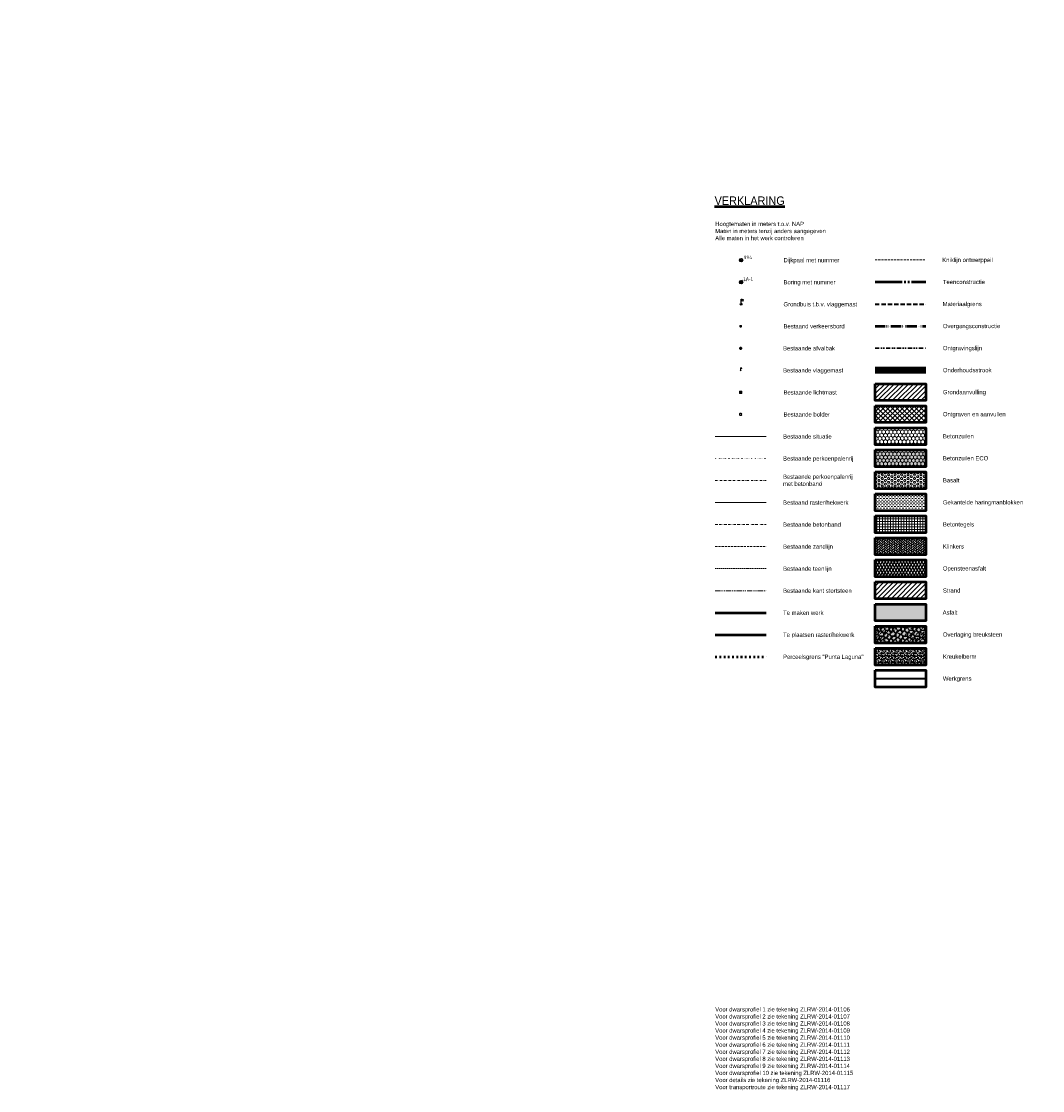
# Model space of a CAD drawing. Header units: metres. Extents: x 63663 to 67388, y 393975 to 407310.
# Tile 1 of 49: x 64839 to 65441, y 401004 to 401635. Entities that reach past the tile are written whole.
import ezdxf
from ezdxf.enums import TextEntityAlignment as Align

# ---------------------------------------------------------------- set-up
doc = ezdxf.new("R2010")
doc.units = ezdxf.units.M
for name, pattern in [('ACAD_ISO06W100', [36, 24, -3, 0, -3, 0, -3, 0, -3]), ('BORDER', [1.75, 0.5, -0.25, 0.5, -0.25, 0, -0.25]), ('DASHDOT', [25.399999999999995, 12.7, -6.349999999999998, 0, -6.349999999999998]), ('DIVIDE', [1.25, 0.5, -0.25, 0, -0.25, 0, -0.25]), ('DOT', [0.25, 0, -0.25]), ('HIDDEN', [0.375, 0.25, -0.125]), ('JIS_09_08', [10.750000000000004, 8, -0.55, 0.55, -0.55, 0.55, -0.55]), ('ONDERHOUDSSTROOK', [28, 8, -20]), ('PERCEELGRENS', [2.5, 1, -1.5]), ('PHANTOM2', [1.25, 0.625, -0.125, 0.125, -0.125, 0.125, -0.125])]:
    doc.linetypes.add(name, pattern=pattern)
for name, color, linetype, lineweight in [('B-GEO-OG-GRENS_perceel-G', 30, 'PERCEELGRENS', 0), ('BS-AFVALBAK', 253, 'Continuous', 0), ('BS-BETONBAND', 253, 'BORDER', 0), ('BS-DIJKPAAL', 2, 'Continuous', 25), ('BS-DIJKPAALNR', 6, 'Continuous', 25), ('BS-KANT-KREUKELBERM', 35, 'PHANTOM2', 0), ('BS-LANTAARNPAAL-LICHTMAST', 253, 'Continuous', 0), ('BS-LANTAARNPAAL-WK', 253, 'Continuous', 0), ('BS-OVERIGE-PUNTEN', 253, 'Continuous', 0), ('BS-PERKOENRIJ', 203, 'DOT', 5), ('BS-PERKOENRIJ-MET-BETONBAND', 213, 'DASHDOT', 0), ('BS-RASTER', 253, 'RASTER', 0), ('BS-TEENSCHOT-GECONSTRUEERD', 1, 'HIDDEN', 13), ('BS-VERKEERSBORD', 253, 'Continuous', 0), ('BS-VLAGGEMAST', 253, 'Continuous', 0), ('BS-ZANDLIJN', 2, 'HIDDEN', 20), ('Lijn 0-50', 4, 'Continuous', 53), ('sn-arcering', 2, 'Continuous', 25), ('sn-arcering_betontegels', 1, 'Continuous', 18), ('sn-arcering_dun', 1, 'Continuous', 18), ('sn-arcering_grijs', 8, 'Continuous', 20), ('sn-arcering_klinkers', 1, 'Continuous', 15), ('sn-arcering_kreukelberm', 253, 'Continuous', 0), ('sn-arcering_lgrijs', 9, 'Continuous', 20), ('sn-arcering_overlaging', 126, 'Continuous', 9), ('TM-Insteek', 211, 'HIDDEN', 13), ('TM-Materiaalscheiding', 3, 'HIDDEN', 35), ('TM-Onderhoudsweg', 3, 'Continuous', 35), ('TM-Ontgravingslijn', 56, 'DIVIDE', 30), ('TM-Overgangsconstructie', 150, 'ACAD_ISO06W100', 50), ('TM-Raster', 41, 'RASTER', 50), ('TM-Teenconstructie', 20, 'JIS_09_08', 50), ('TM-Verklaring', 7, 'Continuous', 30), ('TM-Werkgrens', 62, 'PBZ-WERKGRENS', 35)]:
    doc.layers.add(name, color=color, linetype=linetype, lineweight=lineweight)
for name, color, linetype in [('BS-BOORPUNTEN-MET-CODE', 7, 'Continuous'), ('BS-BOORPUNTEN-MET-CODE @ 0.5', 7, 'Continuous'), ('BS-BOORPUNTEN-MET-CODE @ 1', 7, 'Continuous'), ('TM-Vlaggemast', 2, 'Continuous')]:
    doc.layers.add(name, color=color, linetype=linetype)
doc.styles.add('ISO', font='isocp.shx', dxfattribs={"height": 2.5})
doc.styles.add('StagCAD', font='StagCAD.ttf')
doc.linetypes.add('PBZ-WERKGRENS', pattern='A,5.5,-1.05,["O",StagCAD,S=2,R=0,X=0,Y=-1],-3.45', length=10)
doc.linetypes.add('RASTER', pattern='A,3,-2,[200,RASTER,S=0.75,R=0,X=0,Y=0],-2,3', length=10)

# ---------------------------------------------------------------- blocks, each defined once
blk = doc.blocks.new('132')
at = {"layer": 'BS-DIJKPAAL'}
h = blk.add_hatch(color=256, dxfattribs=at)
h.paths.add_polyline_path([(0, 0), (0, 1, 0.4142135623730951), (-1, 0)])
h.paths.add_polyline_path([(1, 0), (0, 0), (0, -1, 0.4142135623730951)])
for p, q in [((-1, 0), (1, 0)), ((0, -1), (0, 1))]:
    blk.add_line(p, q, dxfattribs=at)
blk.add_circle((0, 0), 1, dxfattribs=at)
blk = doc.blocks.new('116', base_point=(63367.98828099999, 393509.3125))
at = {"layer": 'BS-AFVALBAK'}
blk.add_lwpolyline([(63368.48828099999, 393509.2500000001), (63368.48828099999, 393509.375), (63368.42578099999, 393509.5625000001), (63368.23828099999, 393509.7500000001), (63368.05078099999, 393509.8125000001), (63367.92578099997, 393509.8125000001), (63367.73828099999, 393509.7500000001), (63367.55078099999, 393509.5625000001), (63367.48828099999, 393509.375), (63367.48828099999, 393509.2500000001), (63367.55078099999, 393509.0625), (63367.73828099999, 393508.875), (63367.92578099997, 393508.8125), (63368.05078099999, 393508.8125), (63368.23828099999, 393508.875), (63368.42578099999, 393509.0625)], close=True, dxfattribs=at)
for points in [[(63367.61328099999, 393509.3125), (63368.36328099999, 393509.3125)], [(63367.98828099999, 393509.6875), (63367.98828099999, 393508.9375)]]:
    blk.add_lwpolyline(points, dxfattribs=at)
blk = doc.blocks.new('81', base_point=(65176.57599999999, 407433.069637))
at = {"layer": 'BS-OVERIGE-PUNTEN'}
blk.add_lwpolyline([(65176.41975, 407432.6008869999), (65176.29475, 407432.663387), (65176.16975, 407432.788387), (65176.10725, 407432.913387), (65176.07599999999, 407433.038387), (65176.10725, 407433.225887), (65176.16975, 407433.350887), (65176.29475, 407433.475887), (65176.41975, 407433.538387), (65176.54475, 407433.569637), (65176.60725, 407433.569637), (65176.73225, 407433.538387), (65176.85725, 407433.475887), (65176.98225, 407433.350887), (65177.04475, 407433.225887), (65177.07599999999, 407433.1008869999), (65177.04475, 407432.913387), (65176.98225, 407432.788387), (65176.85725, 407432.663387), (65176.73225, 407432.6008869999), (65176.60725, 407432.5696369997), (65176.54475, 407432.5696369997)], close=True, dxfattribs=at)
for points in [[(65176.23225, 407433.4133869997), (65176.07599999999, 407433.569637)], [(65176.23225, 407432.725887), (65176.07599999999, 407432.5696369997)], [(65176.91974999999, 407433.4133869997), (65177.07599999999, 407433.569637)], [(65176.91974999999, 407432.725887), (65177.07599999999, 407432.5696369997)]]:
    blk.add_lwpolyline(points, dxfattribs=at)
blk = doc.blocks.new('9', base_point=(65176.57599999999, 407433.069637))
at = {"layer": 'BS-LANTAARNPAAL-WK'}
blk.add_lwpolyline([(65176.07599999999, 407432.5696369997), (65177.07599999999, 407432.5696369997), (65177.07599999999, 407433.569637), (65176.07599999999, 407433.569637)], close=True, dxfattribs=at)
for points in [[(65176.07599999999, 407432.5696369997), (65177.07599999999, 407433.569637)], [(65177.07599999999, 407432.5696369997), (65176.07599999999, 407433.569637)]]:
    blk.add_lwpolyline(points, dxfattribs=at)
blk = doc.blocks.new('17', base_point=(19504, 379108.256))
at = {"layer": 'BS-VERKEERSBORD'}
blk.add_polyline3d([(19503.84375, 379107.78725, 0), (19503.71875, 379107.84975, 0), (19503.59375, 379107.97475, 0), (19503.53125, 379108.09975, 0), (19503.5, 379108.22475, 0), (19503.5, 379108.28725, 0), (19503.53125, 379108.41225, 0), (19503.59375, 379108.53725, 0), (19503.71875, 379108.66225, 0), (19503.84375, 379108.72475, 0), (19503.96875, 379108.7560000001, 0), (19504.03125, 379108.7560000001, 0), (19504.15625, 379108.72475, 0), (19504.28125, 379108.66225, 0), (19504.40625, 379108.53725, 0), (19504.46875, 379108.41225, 0), (19504.5, 379108.28725, 0), (19504.5, 379108.22475, 0), (19504.46875, 379108.09975, 0), (19504.40625, 379107.97475, 0), (19504.28125, 379107.84975, 0), (19504.15625, 379107.78725, 0), (19504.03125, 379107.756, 0), (19503.96875, 379107.756, 0)], close=True, dxfattribs=at)
for points in [[(19504.34375, 379108.59975, 0), (19503.65625, 379107.9122500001, 0)], [(19503.65625, 379108.59975, 0), (19504.34375, 379107.9122500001, 0)]]:
    blk.add_polyline3d(points, dxfattribs=at)
blk = doc.blocks.new('Boring')
at = {"layer": 'BS-BOORPUNTEN-MET-CODE'}
h = blk.add_hatch(color=2, dxfattribs=at)
h.dxf.hatch_style = 1
h.paths.add_polyline_path([(0, 1), (-0.8660254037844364, -0.5), (0.8660254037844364, -0.5)])
at = {"layer": 'BS-BOORPUNTEN-MET-CODE', "color": 2}
blk.add_lwpolyline([(0, 1), (-0.8660254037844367, -0.5), (0.8660254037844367, -0.5)], close=True, dxfattribs=at)
blk.add_circle((0, 0), 1, dxfattribs=at)
at = {"layer": 'BS-BOORPUNTEN-MET-CODE', "style": 'StagCAD'}
blk.add_attdef('NUMMER', (1.223437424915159, 0.9361291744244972), '', height=2, dxfattribs=at)
blk = doc.blocks.new('*U297')
at = {"layer": 'BS-BOORPUNTEN-MET-CODE @ 0.5'}
ref = blk.add_blockref('Boring', (15.27621768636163, 143.0000000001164), dxfattribs=dict(at, xscale=0.5, yscale=0.5, zscale=0.5, rotation=325.0000000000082))
ref.add_attrib('NUMMER', '1A-1', (15.88793639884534, 143.4680645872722), dxfattribs={"layer": '0', "height": 1, "rotation": 359.9999999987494, "style": 'StagCAD'})
at = {"layer": 'BS-BOORPUNTEN-MET-CODE @ 1'}
ref = blk.add_blockref('Boring', (15.27621768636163, 143.0000000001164), dxfattribs=at)
ref.add_attrib('NUMMER', '1A-1', (16.49965511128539, 143.9361291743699), dxfattribs={"layer": '0', "height": 2, "rotation": 359.9999999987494, "style": 'StagCAD'})
blk = doc.blocks.new('vlaggemast')
at = {"layer": 'BS-VLAGGEMAST'}
for p, q in [((-5.82077e-11, 5.82077e-11), (-0.5557207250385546, -0.5036610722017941)), ((-0.7476356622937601, -0.2221079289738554), (-0.6278044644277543, -0.2147223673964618)), ((-0.6564529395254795, -0.3925169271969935), (-0.7476356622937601, -0.2221079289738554)), ((-0.5557207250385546, -0.5036610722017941), (-0.6564529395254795, -0.3925169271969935)), ((-0.6278044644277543, -0.2147223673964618), (-0.5487898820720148, -0.0924998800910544)), ((-0.5487898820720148, -0.0924998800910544), (-0.4827902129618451, -0.23512284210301)), ((-0.4827902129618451, -0.23512284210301), (-0.382057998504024, -0.3462669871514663))]:
    blk.add_line(p, q, dxfattribs=at)
blk.add_circle((-5.82077e-11, 5.82077e-11), 0.12, dxfattribs=at)
blk = doc.blocks.new('Vlaggemast nieuw')
at = {"layer": 'TM-Vlaggemast'}
for p, q in [((8.731149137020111e-11, 0), (3.783497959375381e-10, 1.499999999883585)), ((3.783497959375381e-10, 1.499999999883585), (0.3000000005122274, 1.499999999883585)), ((0.3000000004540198, 1.031249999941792), (2.037268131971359e-10, 1.03125)), ((0.3000000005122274, 1.499999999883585), (0.6750000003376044, 1.406249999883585)), ((0.6000000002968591, 0.9374999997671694), (0.3000000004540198, 1.031249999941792)), ((0.6750000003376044, 1.406249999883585), (0.5250000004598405, 1.218749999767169)), ((0.5250000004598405, 1.218749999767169), (0.6000000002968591, 0.9374999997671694))]:
    blk.add_line(p, q, dxfattribs=at)
blk.add_circle((8.731149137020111e-11, 0), 0.2399999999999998, dxfattribs=at)
blk = doc.blocks.new('Verklaring situatie')
at = {"layer": 'sn-arcering'}
h = blk.add_hatch(dxfattribs=at)
h.set_pattern_fill('ASFALT', color=2, angle=-4.999999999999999e-16, style=0, pattern_type=2)
h.set_pattern_definition([(59.99999999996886, (94.30433288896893, -69.86434463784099), (-1.353164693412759, 0.7812500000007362), []), (119.9999999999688, (94.30433288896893, -69.86434463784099), (-1.35316469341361, -0.7812499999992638), [])])
h.paths.add_polyline_path([(94.30433288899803, -20.86434463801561), (94.30433288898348, -30.8643446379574), (124.3043328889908, -30.8643446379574), (124.3043328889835, -20.86434463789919)])
at = {"layer": 'sn-arcering_betontegels'}
h = blk.add_hatch(dxfattribs=at)
h.set_pattern_fill('ANSI37', color=256, scale=0.5, angle=45)
h.set_pattern_definition([(90, (-65153.77033820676, -401130.0824144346), (-1.587499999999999, 3e-16), []), (180, (-65153.77033820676, -401130.0824144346), (-3e-16, -1.587499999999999), [])])
h.paths.add_polyline_path([(94.30433288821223, 5.135655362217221), (94.30433288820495, -4.864344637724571), (124.304332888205, -4.864344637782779), (124.304332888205, 5.135655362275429)])
at = {"layer": 'sn-arcering_dun'}
h = blk.add_hatch(dxfattribs=at)
h.set_pattern_fill('_USER', color=256, scale=2, angle=-2.223369e-10, style=0, pattern_type=0)
h.set_pattern_definition([(44.99999999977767, (-1230.318618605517, -9.030406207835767), (-1.414213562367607, 1.414213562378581), [])])
h.paths.add_polyline_path([(124.3043328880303, 83.13565536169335), (94.30433288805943, 83.13565536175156), (94.30433288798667, 73.13565536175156), (124.3043328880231, 73.13565536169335)])
h = blk.add_hatch(dxfattribs=at)
h.set_pattern_fill('_USER', color=2, scale=2, angle=135, style=0, pattern_type=0)
h.set_pattern_definition([(135, (-61.23785941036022, 0), (-1.414213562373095, -1.414213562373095), [])])
h.paths.add_polyline_path([(124.1542406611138, 70.13565536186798), (94.15424066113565, 70.13565536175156), (94.15424066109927, 60.13565536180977), (124.1542406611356, 60.13565536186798)])
h = blk.add_hatch(dxfattribs=at)
h.set_pattern_fill('_USER', color=256, scale=2, angle=45, style=0, pattern_type=0)
h.set_pattern_definition([(45, (0, 0), (-1.414213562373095, 1.414213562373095), [])])
h.paths.add_polyline_path([(124.3043328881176, 70.13565536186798), (94.30433288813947, 70.13565536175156), (94.30433288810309, 60.13565536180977), (124.3043328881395, 60.13565536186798)])
h = blk.add_hatch(dxfattribs=at)
h.set_pattern_fill('HONEY', color=256, scale=0.4, angle=90.00000000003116, style=0)
h.set_pattern_definition([(90, (94.30433288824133, -17.86434463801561), (-1.099851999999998, 1.905), [1.27, -2.54]), (209.9999999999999, (94.30433288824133, -17.86434463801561), (-1.099852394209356, -1.90499977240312), [1.27, -2.54]), (150, (94.30433288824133, -17.86434463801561), (-2.199704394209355, 2.275968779e-07), [-2.54, 1.27])])
h.paths.add_polyline_path([(124.3043328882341, 57.13565536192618), (94.30433288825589, 57.13565536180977), (94.3043328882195, 47.13565536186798), (124.3043328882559, 47.13565536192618)])
h = blk.add_hatch(dxfattribs=at)
h.set_pattern_fill('HONEY', color=256, scale=0.4, angle=90.00000000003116, style=0)
h.set_pattern_definition([(90, (94.30433288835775, -30.8643446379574), (-1.099851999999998, 1.905), [1.27, -2.54]), (209.9999999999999, (94.30433288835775, -30.8643446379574), (-1.099852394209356, -1.90499977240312), [1.27, -2.54]), (150, (94.30433288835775, -30.8643446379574), (-2.199704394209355, 2.275968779e-07), [-2.54, 1.27])])
h.paths.add_polyline_path([(124.3043328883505, 44.13565536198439), (94.3043328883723, 44.13565536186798), (94.30433288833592, 34.13565536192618), (124.3043328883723, 34.13565536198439)])
h = blk.add_hatch(dxfattribs=at)
h.set_pattern_fill('HEX', color=256, scale=0.2, style=0)
h.set_pattern_definition([(0, (94.30433288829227, 21.13565536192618), (0, 1.099852), [0.635, -1.27]), (120, (94.30433288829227, 21.13565536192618), (-0.9524997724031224, -0.5499259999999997), [0.6349999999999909, -1.269999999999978]), (59.99999999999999, (94.9393328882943, 21.13565536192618), (-0.9524997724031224, 0.5499260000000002), [0.635, -1.27])])
h.paths.add_polyline_path([(124.3043328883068, 31.13565536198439), (94.30433288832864, 31.13565536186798), (94.30433288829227, 21.13565536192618), (124.3043328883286, 21.13565536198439)])
h = blk.add_hatch(dxfattribs=at)
h.set_pattern_fill('DASH', color=256, scale=7.5, angle=-4.999999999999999e-16, style=0)
h.set_pattern_definition([(359.9999999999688, (94.3043328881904, -69.86434463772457), (0.9375000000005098, 0.93749999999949), [0.9375, -0.9375])])
h.paths.add_polyline_path([(94.3043328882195, 18.1356553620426), (94.30433288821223, 8.135655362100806), (124.3043328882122, 8.135655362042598), (124.3043328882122, 18.13565536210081)])
at = {"layer": 'sn-arcering_dun', "linetype": 'HIDDEN', "ltscale": 10}
h = blk.add_hatch(dxfattribs=at)
h.set_pattern_fill('_USER', color=256, scale=2, angle=45, pattern_type=0)
h.set_pattern_definition([(45, (-65248.07467109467, -401351.2180697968), (-1.414213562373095, 1.414213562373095), [])])
h.paths.add_polyline_path([(94.30433288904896, -33.86434463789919), (94.30433288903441, -43.86434463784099), (124.3043328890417, -43.86434463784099), (124.3043328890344, -33.86434463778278)])
at = {"layer": 'sn-arcering_grijs'}
blk.add_hatch(color=256, dxfattribs=at).paths.add_polyline_path([(124.3043328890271, -46.86434463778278), (94.30433288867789, -46.86434463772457), (94.30433288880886, -56.86434463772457), (124.3043328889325, -56.86434463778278)])
at = {"layer": 'sn-arcering_klinkers', "ltscale": 5}
h = blk.add_hatch(dxfattribs=at)
h.set_pattern_fill('AR-HBONE', color=256, scale=0.01, style=0)
h.set_pattern_definition([(45, (-7.035048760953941, -1064.739520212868), (1e-16, 1.436840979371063), [3.048, -1.016]), (135, (-6.316628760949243, -1064.021100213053), (1e-16, 1.436840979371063), [3.048, -1.016])])
h.paths.add_polyline_path([(124.3043328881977, -7.864344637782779), (94.3043328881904, -7.864344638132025), (94.3043328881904, -17.86434463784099), (124.3043328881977, -17.86434463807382)])
at = {"layer": 'sn-arcering_kreukelberm'}
h = blk.add_hatch(dxfattribs=at)
h.set_pattern_fill('GRAVEL', color=256, scale=0.15, angle=3.115699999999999e-11, style=0)
h.set_pattern_definition([(228.0128000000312, (97.0475328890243, -79.05434463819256), (-30.48002589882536, -34.29004213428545), [0.5125814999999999, -50.74575]), (184.969700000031, (96.70463288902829, -79.4353446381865), (45.72007395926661, 3.809973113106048), [0.8796074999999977, -87.08099999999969]), (132.5104000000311, (95.82833288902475, -79.51154463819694), (38.09997227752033, -41.91004093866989), [0.6202229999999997, -61.40204999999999]), (267.2737000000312, (94.34243288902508, -80.46404463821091), (3.809983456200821, 76.19997548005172), [0.8010075, -79.2996]), (292.8337000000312, (94.30433288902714, -81.26414463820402), (-19.05005408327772, 45.72002599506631), [0.7854509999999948, -77.75969999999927]), (357.2737000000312, (94.6091328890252, -81.9880446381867), (-76.19997548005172, 3.809983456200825), [0.8010075, -79.2996]), (37.69420000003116, (95.40923288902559, -82.02614463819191), (-49.53003129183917, -38.09996603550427), [1.059290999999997, -104.86965]), (72.25530000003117, (96.24743288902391, -81.37844463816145), (26.67005334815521, 83.82002430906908), [1.000079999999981, -99.00794999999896]), (121.4296000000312, (96.55223288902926, -80.42594463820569), (-30.48000785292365, 49.52994173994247), [0.8037194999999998, -79.56825000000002]), (175.2364000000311, (96.13313288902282, -79.74014463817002), (41.90996707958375, -3.809964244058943), [0.9175694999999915, -44.96084999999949]), (222.3974000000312, (95.21873288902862, -79.6639446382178), (-45.72000137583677, -41.90994547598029), [1.186616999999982, -117.4751999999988]), (138.8141000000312, (98.11433288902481, -80.50214463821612), (-26.66998301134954, 22.8599648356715), [0.4050074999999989, -40.09589999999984]), (171.4692000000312, (97.80953288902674, -80.23544463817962), (49.52992439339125, -7.620019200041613), [0.7705229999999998, -76.2819]), (225.0000000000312, (97.0475328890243, -80.12114463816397), (2.071e-12, -3.809997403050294), [0.5388135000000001, -4.849334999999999]), (203.1986000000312, (96.78083288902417, -79.6639446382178), (19.0500642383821, 7.620033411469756), [0.2901614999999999, -28.7259]), (291.8014000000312, (96.51413288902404, -79.77824463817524), (-3.810002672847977, 11.43000736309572), [0.410349, -20.1072]), (30.96380000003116, (96.66653288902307, -80.15924463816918), (11.42998793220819, 7.620005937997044), [0.6664799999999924, -21.54944999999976]), (161.5651000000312, (97.23803288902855, -79.81634463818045), (7.620003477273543, -3.80999433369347), [0.4819304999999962, -11.56634999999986]), (16.38950000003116, (94.30433288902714, -79.77824463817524), (38.10002102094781, 11.42997622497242), [0.6751320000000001, -66.8382]), (70.34620000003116, (94.95203288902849, -79.58774463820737), (-15.23995753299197, -41.90994073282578), [0.5663984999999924, -56.07329999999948]), (293.1986000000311, (97.23803288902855, -79.05434463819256), (-7.620033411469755, 19.0500642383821), [0.58032, -28.4358]), (343.6105000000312, (97.46663288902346, -79.58774463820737), (-38.10002102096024, 11.429976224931), [0.6751320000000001, -66.8382]), (339.4440000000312, (94.30433288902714, -82.14044463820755), (-19.050023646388, 7.619990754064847), [0.6510524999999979, -31.90154999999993]), (294.7751000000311, (94.91393288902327, -82.36904463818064), (-19.04995560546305, 41.90998053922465), [0.5455079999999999, -54.0054]), (66.80140000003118, (97.27613288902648, -82.86434463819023), (7.620033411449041, 19.05006423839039), [0.58032, -28.4358]), (17.35400000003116, (97.50473288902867, -82.33094463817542), (-49.53000267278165, -15.23997701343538), [0.6386745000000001, -63.2286]), (69.44400000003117, (95.40923288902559, -82.86434463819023), (-7.619990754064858, -19.050023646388), [0.3255269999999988, -32.22719999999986]), (101.309900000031, (97.0475328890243, -82.86434463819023), (-3.809981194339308, 15.23995119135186), [0.1942724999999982, -19.23299999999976]), (165.9638000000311, (97.00943288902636, -82.67384463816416), (11.43000803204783, -3.809993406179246), [0.7854509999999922, -14.92357499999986]), (186.0090000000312, (96.24743288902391, -82.48334463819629), (38.09994381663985, 3.809991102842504), [0.7279004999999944, -72.06209999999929]), (303.6901000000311, (96.66653288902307, -80.50214463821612), (-3.810001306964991, 7.619992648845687), [0.5494859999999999, -13.18767]), (353.1572000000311, (96.97133288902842, -80.95934463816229), (64.77002678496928, -7.620034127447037), [0.9593354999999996, -94.97399999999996]), (60.94540000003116, (97.92383288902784, -81.07364463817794), (-15.23996454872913, -26.66993641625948), [0.3922619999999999, -38.8341]), (90, (98.11433288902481, -80.73074463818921), (-3.810000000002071, 3.809999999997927), [0.2286, -3.581399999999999]), (120.2564000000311, (96.17123288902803, -82.36904463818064), (15.23996770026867, -26.66998654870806), [0.5293005, -52.40085]), (48.01280000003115, (95.9045328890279, -81.91184463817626), (30.48002589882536, 34.29004213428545), [1.0251645, -50.2332]), (3.115699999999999e-11, (96.5903328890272, -81.14984463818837), (3.809999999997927, 3.810000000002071), [0.9905999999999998, -2.819399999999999]), (325.3048000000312, (97.58093288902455, -81.14984463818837), (-38.09993398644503, 26.67000253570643), [0.6024149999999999, -59.63895]), (254.0546000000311, (98.07623288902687, -81.4927446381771), (-3.810009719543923, -15.24003630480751), [0.5547435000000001, -27.18255]), (207.6460000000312, (97.92383288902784, -82.02614463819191), (-72.38997457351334, -38.10002396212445), [0.9032174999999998, -89.41875000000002]), (175.4261000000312, (97.12373288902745, -82.44524463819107), (-49.53001140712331, 3.809981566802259), [0.9555434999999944, -94.59869999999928]), (175.4261000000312, (97.12373288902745, -82.44524463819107), (-49.53001140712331, 3.809981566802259), [0.9555434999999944, -94.59869999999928])])
h.paths.add_polyline_path([(124.3043328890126, -72.86434463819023), (94.30433288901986, -72.86434463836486), (94.3043328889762, -82.86434463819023), (124.3043328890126, -82.86434463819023)])
at = {"layer": 'sn-arcering_lgrijs'}
h = blk.add_hatch(color=256, dxfattribs=at)
h.dxf.hatch_style = 1
h.paths.add_polyline_path([(124.3043328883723, 34.13565536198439), (124.3043328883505, 44.13565536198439), (94.3043328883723, 44.13565536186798), (94.30433288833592, 34.13565536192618)])
at = {"layer": 'sn-arcering_lgrijs', "ltscale": 5}
blk.add_hatch(color=256, dxfattribs=at).paths.add_polyline_path([(124.3043328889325, -59.86434463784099), (94.304332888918, -59.8643446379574), (94.304332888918, -69.8643446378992), (124.3043328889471, -69.8643446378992)])
at = {"layer": 'sn-arcering_overlaging'}
h = blk.add_hatch(dxfattribs=at)
h.set_pattern_fill('NATUURST', color=256, scale=0.7, angle=-45, style=0, pattern_type=2)
h.set_pattern_definition([(0, (-1225.418618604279, -125.6804062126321), (7, 7), [0.35, -0.35, 0.7, -5.599999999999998]), (0, (-1228.218618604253, -125.3304062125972), (7, 7), [1.75, -5.25]), (0, (-1228.568618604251, -124.9804062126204), (7, 7), [1.75, -5.25]), (0, (-1225.418618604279, -123.2304062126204), (7, 7), [0.35, -6.649999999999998]), (0, (-1228.918618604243, -122.5304062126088), (7, 7), [1.049999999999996, -5.949999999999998]), (0, (-1228.918618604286, -122.1804062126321), (7, 7), [1.049999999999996, -5.949999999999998]), (0, (-1224.718618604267, -121.8304062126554), (7, 7), [2.099999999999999, -4.899999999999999]), (0, (-1225.068618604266, -121.4804062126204), (7, 7), [2.099999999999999, -4.899999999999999]), (0, (-1226.818618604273, -120.780406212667), (7, 7), [0.7, -6.299999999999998]), (0, (-1226.468618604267, -120.4304062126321), (7, 7), [0.35, -6.649999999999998]), (0, (-1229.618618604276, -119.7304062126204), (7, 7), [0.35, -0.35, 0.35, -5.949999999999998]), (90, (-1229.618618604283, -121.1304062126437), (-7, 7), [1.049999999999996, -5.949999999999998]), (90, (-1229.268618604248, -123.5804062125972), (-7, 7), [0.35, -0.7, 0.35, -0.7, 1.399999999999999, -3.5]), (90, (-1228.568618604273, -119.3804062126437), (-7, 7), [0.35, -6.649999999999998]), (90, (-1227.518618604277, -122.530406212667), (-7, 7), [0.35, -6.649999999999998]), (90, (-1227.168618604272, -120.780406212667), (-7, 7), [0.35, -6.649999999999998]), (90, (-1226.468618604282, -124.6304062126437), (-7, 7), [0.7, -6.299999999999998]), (90, (-1226.118618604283, -124.9804062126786), (-7, 7), [1.049999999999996, -5.949999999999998]), (90, (-1225.768618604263, -120.780406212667), (-7, 7), [0.7, -0.35, 0.7, -5.25]), (90, (-1225.418618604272, -122.8804062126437), (-7, 7), [1.399999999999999, -5.599999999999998]), (90, (-1225.068618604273, -122.8804062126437), (-7, 7), [0.7, -6.299999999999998]), (90, (-1224.368618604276, -125.3304062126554), (-7, 7), [1.399999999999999, -5.599999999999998]), (90, (-1224.018618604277, -125.3304062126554), (-7, 7), [1.049999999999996, -5.949999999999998]), (45, (-1226.818618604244, -124.9804062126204), (7e-16, 7.000000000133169), [0.49497469, -9.4045202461]), (45, (-1225.76861860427, -123.2304062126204), (7e-16, 7.000000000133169), [0.49497469, -9.4045202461]), (45, (-1225.068618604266, -122.1804062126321), (7e-16, 7.000000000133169), [0.49497469, -9.4045202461]), (45, (-1229.968618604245, -121.4804062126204), (7e-16, 7.000000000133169), [0.49497469, -9.4045202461]), (45, (-1229.268618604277, -120.0804062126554), (7e-16, 7.000000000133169), [0.49497469, -9.4045202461]), (45, (-1226.118618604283, -123.9304062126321), (7e-16, 7.000000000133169), [0.989947, -8.909547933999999]), (45, (-1225.418618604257, -119.3804062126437), (7e-16, 7.000000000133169), [0.989947, -8.909547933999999]), (135, (-1225.768618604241, -126.0304062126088), (-7.000000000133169, 7e-16), [0.989947, -8.909547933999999]), (135, (-1225.418618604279, -125.6804062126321), (-7.000000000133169, 7e-16), [0.989947, -8.909547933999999]), (135, (-1224.368618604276, -123.9304062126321), (-7.000000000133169, 7e-16), [0.989947, -8.909547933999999]), (135, (-1225.418618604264, -121.4804062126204), (-7.000000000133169, 7e-16), [0.989947, -8.909547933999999]), (135, (-1225.068618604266, -121.4804062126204), (-7.000000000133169, 7e-16), [0.989947, -8.909547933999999]), (135, (-1226.468618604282, -123.5804062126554), (-7.000000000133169, 7e-16), [1.484923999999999, -8.414570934]), (135, (-1224.01861860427, -123.9304062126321), (-7.000000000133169, 7e-16), [1.484923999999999, -8.414570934]), (135, (-1226.468618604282, -123.9304062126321), (-7.000000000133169, 7e-16), [1.979898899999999, -7.919596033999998]), (135, (-1229.618618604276, -119.7304062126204), (-7.000000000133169, 7e-16), [1.979898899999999, -7.919596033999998]), (135, (-1229.618618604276, -120.0804062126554), (-7.000000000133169, 7e-16), [1.979898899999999, -7.919596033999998]), (135, (-1229.268618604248, -123.9304062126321), (-7.000000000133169, 7e-16), [0.49497469, -9.4045202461]), (135, (-1229.268618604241, -122.1804062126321), (-7.000000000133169, 7e-16), [0.49497469, -9.4045202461]), (26.5650512, (-1225.06861860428, -125.6804062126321), (7.000000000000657, 2.8004514e-09), [0.7826237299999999, -14.86985205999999]), (26.5650512, (-1226.468618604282, -123.5804062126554), (7.000000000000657, 2.8004514e-09), [0.7826237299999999, -14.86985205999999]), (26.5650512, (-1224.01861860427, -124.280406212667), (7.000000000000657, 2.8004514e-09), [1.565247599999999, -14.08722823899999]), (26.5650512, (-1224.01861860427, -123.9304062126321), (7.000000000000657, 2.8004514e-09), [1.565247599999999, -14.08722823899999]), (63.43494882, (-1226.118618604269, -120.4304062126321), (3.569907e-10, 7.000000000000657), [0.7825999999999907, -7.825999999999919, 1.565199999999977, -5.478675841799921]), (63.43494882, (-1229.618618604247, -123.2304062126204), (3.569907e-10, 7.000000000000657), [0.7826237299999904, -14.86985205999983]), (63.43494882, (-1228.568618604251, -126.0304062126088), (3.569907e-10, 7.000000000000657), [0.7826237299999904, -14.86985205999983]), (63.43494882, (-1229.268618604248, -123.2304062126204), (3.569907e-10, 7.000000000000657), [0.7826237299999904, -14.86985205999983]), (63.43494882, (-1225.768618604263, -120.0804062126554), (3.569907e-10, 7.000000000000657), [0.7826237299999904, -14.86985205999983]), (63.43494882, (-1226.118618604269, -120.4304062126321), (3.569907e-10, 7.000000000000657), [0.7826237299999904, -14.86985205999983]), (63.43494882, (-1227.518618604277, -122.1804062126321), (3.569907e-10, 7.000000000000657), [1.565247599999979, -14.08722823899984]), (63.43494882, (-1227.868618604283, -122.1804062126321), (3.569907e-10, 7.000000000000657), [1.565247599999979, -14.08722823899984]), (116.5650512, (-1228.918618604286, -122.1804062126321), (-2.8004507e-09, 7.000000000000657), [0.7826237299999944, -14.86985205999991]), (116.5650512, (-1228.568618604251, -125.3304062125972), (-2.8004507e-09, 7.000000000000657), [1.565247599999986, -14.0872282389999]), (116.5650512, (-1228.568618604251, -124.9804062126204), (-2.8004507e-09, 7.000000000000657), [1.565247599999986, -14.0872282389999]), (153.43494882, (-1227.168618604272, -120.4304062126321), (-7.000000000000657, 3.569926e-10), [1.5652476, -14.087228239]), (153.43494882, (-1226.468618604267, -120.4304062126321), (-7.000000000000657, 3.569926e-10), [2.347871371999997, -13.304604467]), (45, (-1228.771821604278, -126.030406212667), (-1.54679608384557, 1.54679608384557), [1.09375, -0.546875])])
h.paths.add_polyline_path([(124.3043328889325, -59.86434463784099), (94.30433288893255, -59.8643446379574), (94.30433288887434, -69.8643446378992), (124.3043328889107, -69.8643446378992)])
at = {"layer": 'B-GEO-OG-GRENS_perceel-G', "color": 30, "lineweight": 50}
blk.add_line((8.003553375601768e-11, -78.00000000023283), (30.00000000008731, -78.00000000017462), dxfattribs=at)
at = {"layer": 'BS-BETONBAND', "ltscale": 3}
blk.add_line((2.91038304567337e-11, -1.746229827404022e-10), (30.00000000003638, -1.164153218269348e-10), dxfattribs=at)
at = {"layer": 'BS-KANT-KREUKELBERM', "ltscale": 5}
blk.add_line((1.01863406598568e-10, -39.00000000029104), (30.00000000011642, -39.00000000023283), dxfattribs=at)
at = {"layer": 'BS-PERKOENRIJ', "ltscale": 3}
blk.add_line((-2.182787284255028e-11, 39), (29.99999999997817, 39.00000000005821), dxfattribs=at)
at = {"layer": 'BS-PERKOENRIJ-MET-BETONBAND', "ltscale": 0.1}
blk.add_line((2.91038304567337e-11, 25.99999999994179), (30.0000000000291, 26), dxfattribs=at)
at = {"layer": 'BS-RASTER'}
blk.add_line((7.275957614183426e-12, 12.99999999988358), (30.00000000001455, 12.99999999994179), dxfattribs=at)
at = {"layer": 'BS-TEENSCHOT-GECONSTRUEERD', "ltscale": 3}
blk.add_line((7.275957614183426e-11, -26.00000000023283), (30.00000000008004, -26.00000000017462), dxfattribs=at)
at = {"layer": 'BS-ZANDLIJN', "ltscale": 5}
blk.add_line((5.093170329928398e-11, -13.00000000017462), (30.00000000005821, -13.00000000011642), dxfattribs=at)
at = {"layer": 'Lijn 0-50', "lineweight": 50}
blk.add_line((5.820766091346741e-11, -52.00000000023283), (30.00000000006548, -52.00000000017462), dxfattribs=at)
at = {"layer": 'TM-Insteek', "ltscale": 5}
blk.add_line((94.30433288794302, 156.1356553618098), (124.304332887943, 156.1356553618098), dxfattribs=at)
at = {"layer": 'TM-Materiaalscheiding', "ltscale": 10}
blk.add_line((94.30433288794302, 130.135655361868), (124.3043328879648, 130.135655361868), dxfattribs=at)
at = {"layer": 'TM-Onderhoudsweg'}
for p, q in [((94.30433288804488, 92.63565536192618), (124.3043328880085, 92.63565536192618)), ((94.30433288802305, 89.63565536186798), (124.3043328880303, 89.63565536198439))]:
    blk.add_line(p, q, dxfattribs=at)
at = {"layer": 'TM-Onderhoudsweg', "linetype": 'ONDERHOUDSSTROOK', "ltscale": 0.75, "const_width": 3, "flags": 128}
blk.add_lwpolyline([(94.30433288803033, 91.13565536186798), (124.3043328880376, 91.13565536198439)], dxfattribs=at)
at = {"layer": 'TM-Ontgravingslijn', "ltscale": 5}
blk.add_line((94.30433288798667, 104.135655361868), (124.304332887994, 104.1356553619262), dxfattribs=at)
at = {"layer": 'TM-Overgangsconstructie', "ltscale": 0.25}
blk.add_line((94.30433288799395, 117.135655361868), (124.3043328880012, 117.1356553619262), dxfattribs=at)
at = {"layer": 'TM-Raster'}
blk.add_line((5.093170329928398e-11, -65.00000000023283), (30.00000000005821, -65.00000000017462), dxfattribs=at)
at = {"layer": 'TM-Teenconstructie', "ltscale": 2}
blk.add_line((94.30433288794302, 143.135655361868), (124.3043328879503, 143.1356553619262), dxfattribs=at)
at = {"layer": 'TM-Verklaring', "color": 253, "lineweight": 0, "ltscale": 10}
blk.add_line((-7.275957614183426e-11, 52.00000000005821), (29.99999999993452, 52.00000000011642), dxfattribs=at)
at = {"layer": 'TM-Verklaring', "color": 4, "lineweight": 50}
for points in [[(94.30433288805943, 83.13565536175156), (124.3043328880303, 83.13565536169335), (124.3043328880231, 73.13565536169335), (94.30433288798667, 73.13565536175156)], [(94.30433288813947, 70.13565536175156), (124.3043328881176, 70.13565536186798), (124.3043328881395, 60.13565536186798), (94.30433288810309, 60.13565536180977)], [(94.30433288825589, 57.13565536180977), (124.3043328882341, 57.13565536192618), (124.3043328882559, 47.13565536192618), (94.3043328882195, 47.13565536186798)], [(94.3043328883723, 44.13565536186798), (124.3043328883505, 44.13565536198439), (124.3043328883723, 34.13565536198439), (94.30433288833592, 34.13565536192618)], [(94.30433288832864, 31.13565536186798), (124.3043328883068, 31.13565536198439), (124.3043328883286, 21.13565536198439), (94.30433288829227, 21.13565536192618)], [(94.3043328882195, 18.13565536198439), (124.304332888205, 18.13565536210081), (124.3043328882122, 8.135655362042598), (94.30433288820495, 8.135655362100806)], [(94.30433288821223, 5.135655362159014), (124.3043328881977, 5.135655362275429), (124.304332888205, -4.864344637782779), (94.30433288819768, -4.864344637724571)], [(94.3043328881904, -7.864344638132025), (124.3043328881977, -7.864344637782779), (124.3043328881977, -17.86434463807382), (94.3043328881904, -17.86434463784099)], [(94.30433288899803, -20.86434463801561), (124.3043328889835, -20.86434463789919), (124.3043328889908, -30.8643446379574), (94.30433288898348, -30.8643446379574)], [(94.30433288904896, -33.86434463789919), (124.3043328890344, -33.86434463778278), (124.3043328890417, -43.86434463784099), (94.30433288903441, -43.86434463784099)], [(94.304332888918, -46.86434463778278), (124.3043328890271, -46.86434463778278), (124.3043328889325, -56.86434463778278), (94.304332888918, -56.86434463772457)], [(94.304332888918, -59.8643446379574), (124.3043328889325, -59.86434463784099), (124.3043328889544, -69.86434463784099), (94.304332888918, -69.8643446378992)], [(94.30433288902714, -72.86434463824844), (124.3043328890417, -72.86434463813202), (124.3043328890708, -82.86434463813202), (94.30433288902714, -82.86434463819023)], [(94.30433288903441, -85.86434463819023), (124.304332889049, -85.86434463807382), (124.3043328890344, -95.86434463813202), (94.30433288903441, -95.86434463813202)]]:
    blk.add_lwpolyline(points, close=True, dxfattribs=at)
at = {"layer": 'TM-Werkgrens'}
blk.add_lwpolyline([(94.30433288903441, -90.86434463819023), (124.3043328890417, -90.86434463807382)], dxfattribs=at)
blk.add_blockref('17', (14.99999999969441, 117.0000000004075))
at = {"layer": 'BS-AFVALBAK', "xscale": 1.25, "yscale": 1.25, "zscale": 1.25}
blk.add_blockref('116', (14.99999999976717, 104.000000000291), dxfattribs=at)
at = {"layer": 'BS-BOORPUNTEN-MET-CODE'}
blk.add_blockref('*U297', (0, 0), dxfattribs=at)
at = {"layer": 'BS-LANTAARNPAAL-LICHTMAST', "color": 4, "xscale": 1.5, "yscale": 1.5, "zscale": 1.5}
blk.add_blockref('9', (14.99999999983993, 78.00000000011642), dxfattribs=at)
at = {"layer": 'BS-OVERIGE-PUNTEN', "xscale": 1.25, "yscale": 1.25, "zscale": 1.25}
blk.add_blockref('81', (14.97474042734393, 65.01786893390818), dxfattribs=at)
at = {"layer": 'BS-VLAGGEMAST', "xscale": 1.999999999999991, "yscale": 1.999999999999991, "zscale": 1.999999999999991, "rotation": 227.813339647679}
blk.add_blockref('vlaggemast', (14.99999999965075, 91.00000000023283), dxfattribs=at)
at = {"layer": 'TM-Raster', "xscale": 2, "yscale": 2, "zscale": 2}
blk.add_blockref('Vlaggemast nieuw', (15.27621768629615, 130.0000000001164), dxfattribs=at)
at = {"layer": 'TM-Verklaring'}
blk.add_blockref('132', (15.27621768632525, 156.0000000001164), dxfattribs=at)
at = {"layer": 'BS-DIJKPAALNR', "style": 'ISO'}
blk.add_text('994', height=2, dxfattribs=at).set_placement((16.77469918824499, 156.6223747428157))
at = {"layer": 'TM-Verklaring', "color": 4, "lineweight": 50, "style": 'StagCAD', "width": 0.96}
blk.add_text('%%UVERKLARING', height=5, dxfattribs=at).set_placement((-0.37500000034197, 188.6007192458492))
at = {"layer": 'TM-Verklaring', "style": 'StagCAD', "width": 0.96}
for s, p in [('Dijkpaal met nummer', (40.2762176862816, 156.0000000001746)), ('Kniklijn ontwerppeil', (133.9305042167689, 156.1356553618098)), ('Boring met nummer', (40.27621768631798, 143.0000000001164)), ('Teenconstructie', (134.3043328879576, 143.1356553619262)), ('Grondbuis t.b.v. vlaggemast', (40.27621768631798, 130.0000000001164)), ('Materiaalgrens', (134.1622229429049, 130.135655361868)), ('Bestaand verkeersbord', (40.27621768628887, 117.0000000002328)), ('Overgangsconstructie', (134.3043328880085, 117.1356553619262)), ('Bestaande afvalbak', (39.99999999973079, 104.000000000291)), ('Ontgravingslijn', (134.3043328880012, 104.1356553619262)), ('Bestaande vlaggemast', (39.99999999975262, 91.00000000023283)), ('Onderhoudsstrook', (134.3043328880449, 91.13565536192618)), ('Bestaande lichtmast', (40.27621768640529, 78.00000000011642)), ('Grondaanvulling', (134.3043328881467, 78.13565536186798)), ('Bestaande bolder', (40.27621768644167, 65)), ('Ontgraven en aanvullen', (134.3043328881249, 65.13565536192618)), ('Bestaande situatie', (39.99999999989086, 52.00000000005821)), ('Betonzuilen', (134.3043328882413, 52.13565536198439)), ('Bestaande perkoenpalenrij', (39.99999999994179, 39)), ('Betonzuilen ECO', (134.3043328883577, 39.1356553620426)), ('Basalt', (134.3043328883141, 26.13565536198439)), ('Bestaand raster/hekwerk', (39.99999999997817, 12.99999999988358)), ('Bestaande betonband', (39.99999999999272, -1.164153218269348e-10)), ('Bestaande zandlijn', (40.00000000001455, -13.00000000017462)), ('Bestaande teenlijn', (40.00000000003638, -26.00000000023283)), ('Bestaande kant stortsteen', (40.00000000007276, -39.00000000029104)), ('Te maken werk', (40.00000000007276, -52.00000000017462)), ('Te plaatsen raster/hekwerk', (40.00000000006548, -65.00000000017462)), ('Overlaging breuksteen', (134.3043328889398, -64.86434463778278)), ('Perceelsgrens "Punta Laguna"', (40.00000000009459, -78.00000000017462)), ('Kreukelberm', (134.304332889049, -77.86434463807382)), ('Werkgrens', (134.3043328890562, -90.86434463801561))]:
    blk.add_text(s, height=2.5, dxfattribs=at).set_placement(p, align=Align.MIDDLE_LEFT)
for s, height, rotation, p in [('Gekantelde haringmanblokken', 2.5, 359.9999999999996, (134.3043328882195, 13.13565536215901)), ('Betontegels', 2.5, 359.9999999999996, (134.3043328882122, 0.1356553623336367)), ('Klinkers', 2.5, 359.9999999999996, (134.3043328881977, -12.86434463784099)), ('Opensteenasfalt', 2.5, 359.9999999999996, (134.3043328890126, -25.86434463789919)), ('Strand', 2.5, 359.9999999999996, (134.3043328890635, -38.86434463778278)), ('Asfalt', 2.499999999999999, 1.6675267e-09, (134.1641935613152, -51.86434463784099))]:
    blk.add_text(s, height=height, rotation=rotation, dxfattribs=at).set_placement(p, align=Align.MIDDLE_LEFT)
at = {"layer": 'TM-Verklaring', "insert": (-3.41970007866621e-10, 167.7500000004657), "char_height": 2.5, "attachment_point": 7, "style": 'StagCAD'}
blk.add_mtext('Hoogtematen in meters t.o.v. NAP\\PMaten in meters tenzij anders aangegeven\\PAlle maten in het werk controleren', dxfattribs=at)
at = {"layer": 'TM-Verklaring', "insert": (39.99999999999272, 29.50851388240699), "char_height": 2.5, "width": 60.23999999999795, "attachment_point": 1, "style": 'StagCAD'}
blk.add_mtext('Bestaande perkoenpalenrij\\Pmet betonband', dxfattribs=at)

msp = doc.modelspace()

# ---------------------------------------------------------------- hatches: boundary and pattern name
at = {"layer": 'sn-arcering_lgrijs'}
h = msp.add_hatch(color=256, dxfattribs=at)
h.dxf.hatch_style = 1
edge = h.paths.add_edge_path()
edge.add_line((65551.68383113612, 403267.4436287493), (65556.79896681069, 403278.4124796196))
edge.add_line((65556.79896681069, 403278.4124796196), (65501.98403396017, 403292.0669708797))
edge.add_arc((65153.17913577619, 401919.7206210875), 1415.980000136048, 75.73928053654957, 77.41508903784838)
edge.add_line((65461.70166963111, 403301.6805361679), (65456.55944140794, 403290.6535882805))
edge.add_arc((65153.17913574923, 401919.7206210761), 1404.100000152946, 75.73812834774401, 77.52184026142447, ccw=False)
edge.add_arc((1544873.313091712, 6342005.496034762), 6120212.589272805, 256.0119559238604, 256.0124633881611)

# ---------------------------------------------------------------- block references
at = {"layer": 'TM-Verklaring'}
msp.add_blockref('Verklaring situatie', (65248.07467109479, 401338.2180697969), dxfattribs=at)

# ---------------------------------------------------------------- texts
at = {"layer": 'TM-Verklaring', "insert": (65248.07467109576, 401053.4680697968), "char_height": 2.5, "attachment_point": 1, "style": 'StagCAD'}
msp.add_mtext('Voor dwarsprofiel 1 zie tekening ZLRW-2014-01106\\PVoor dwarsprofiel 2 zie tekening ZLRW-2014-01107\\PVoor dwarsprofiel 3 zie tekening ZLRW-2014-01108\\PVoor dwarsprofiel 4 zie tekening ZLRW-2014-01109\\PVoor dwarsprofiel 5 zie tekening ZLRW-2014-01110\\PVoor dwarsprofiel 6 zie tekening ZLRW-2014-01111\\PVoor dwarsprofiel 7 zie tekening ZLRW-2014-01112\\PVoor dwarsprofiel 8 zie tekening ZLRW-2014-01113\\PVoor dwarsprofiel 9 zie tekening ZLRW-2014-01114\\PVoor dwarsprofiel 10 zie tekening ZLRW-2014-01115\\PVoor details zie tekening ZLRW-2014-01116\\PVoor transportroute zie tekening ZLRW-2014-01117', dxfattribs=at)

doc.saveas('drawing.dxf')
